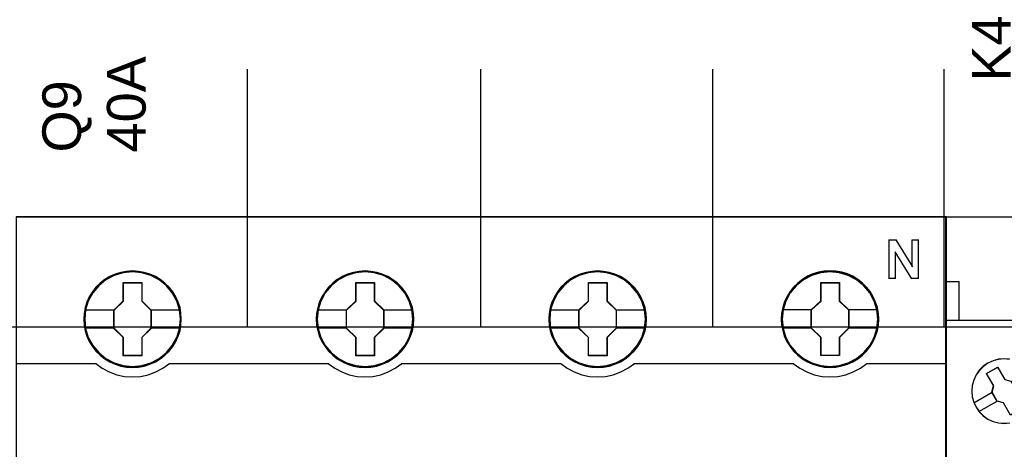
# Model space of a CAD drawing. Extents: x -558982 to 5119495, y -5290134 to 97908.
# Tile 59 of 256: x -473500 to -472737, y -24359 to -24026. Entities that reach past the tile are written whole.
import ezdxf

# ---------------------------------------------------------------- set-up
doc = ezdxf.new("R2010")
doc.units = 0
doc.header["$MEASUREMENT"] = 0
doc.layers.get('0').update_dxf_attribs({"color": 252})
doc.layers.add('45', color=8, linetype='Continuous')
doc.layers.add('50', color=7, linetype='Continuous')
doc.styles.get("Standard").update_dxf_attribs({"font": 'arial.ttf', "bigfont": 'BIGFONT.SHX'})

# ---------------------------------------------------------------- blocks, each defined once
blk = doc.blocks.new('*U1092')
at = {"layer": '50', "color": 7}
for points in [[(509.985212, -477.51456), (834.016113, -477.51456)], [(509.985212, -477.51456), (834.016113, -477.51456)], [(635.898846, -477.55693), (635.898846, -457.544965)], [(653.960359, -477.55693), (653.960359, -457.544965)], [(671.937038, -477.55693), (671.937038, -457.544965)], [(689.850092, -477.55693), (689.850092, -457.544965)]]:
    blk.add_lwpolyline(points, dxfattribs=at)
blk = doc.blocks.new('*U1096')
at = {"layer": '45', "color": 7}
for points in [[(690.038316, -468.998154), (617.961933, -468.998154), (617.961933, -551.066542), (690.038316, -551.066542), (690.038316, -468.998154)], [(630.761137, -476.925468), (630.738719, -476.477259), (630.665857, -476.023516), (630.51453, -475.597441), (630.335179, -475.182432), (630.099781, -474.795091), (629.819546, -474.446483), (629.488868, -474.125543), (629.124562, -473.848871), (628.754651, -473.605399), (628.323088, -473.422796), (627.891525, -473.295526), (627.437543, -473.212525), (626.983562, -473.184857), (626.52958, -473.212525), (626.086808, -473.295526), (625.638431, -473.422796), (625.223682, -473.605399), (624.836957, -473.848871), (624.478255, -474.125543), (624.141973, -474.446483), (623.878551, -474.795091), (623.637549, -475.182432), (623.435779, -475.597441), (623.31808, -476.023516), (623.228405, -476.477259), (623.200381, -476.925468), (623.228405, -477.373678), (623.31808, -477.81082), (623.435779, -478.242429), (623.637549, -478.651904), (623.878551, -479.044779), (624.141973, -479.404453), (624.478255, -479.719859), (624.836957, -479.996532), (625.223682, -480.228937), (625.638431, -480.411541), (626.086808, -480.549877), (626.52958, -480.638412), (626.983562, -480.660546), (627.437543, -480.638412), (627.891525, -480.549877), (628.323088, -480.411541), (628.754651, -480.228937), (629.124562, -479.996532), (629.488868, -479.719859), (629.819546, -479.404453), (630.099781, -479.044779), (630.335179, -478.651904), (630.51453, -478.242429), (630.665857, -477.81082), (630.738719, -477.373678), (630.761137, -476.925468)], [(630.761137, -476.925468), (630.738719, -476.477259), (630.665857, -476.023516), (630.51453, -475.597441), (630.335179, -475.182432), (630.099781, -474.795091), (629.819546, -474.446483), (629.488868, -474.125543), (629.124562, -473.848871), (628.754651, -473.605399), (628.323088, -473.422796), (627.891525, -473.295526), (627.437543, -473.212525), (626.983562, -473.184857), (626.52958, -473.212525), (626.086808, -473.295526), (625.638431, -473.422796), (625.223682, -473.605399), (624.836957, -473.848871), (624.478255, -474.125543), (624.141973, -474.446483), (623.878551, -474.795091), (623.637549, -475.182432), (623.435779, -475.597441), (623.31808, -476.023516), (623.228405, -476.477259), (623.200381, -476.925468), (623.228405, -477.373678), (623.31808, -477.81082), (623.435779, -478.242429), (623.637549, -478.651904), (623.878551, -479.044779), (624.141973, -479.404453), (624.478255, -479.719859), (624.836957, -479.996532), (625.223682, -480.228937), (625.638431, -480.411541), (626.086808, -480.549877), (626.52958, -480.638412), (626.983562, -480.660546), (627.437543, -480.638412), (627.891525, -480.549877), (628.323088, -480.411541), (628.754651, -480.228937), (629.124562, -479.996532), (629.488868, -479.719859), (629.819546, -479.404453), (630.099781, -479.044779), (630.335179, -478.651904), (630.51453, -478.242429), (630.665857, -477.81082), (630.738719, -477.373678), (630.761137, -476.925468)], [(648.777582, -476.925468), (648.74956, -476.477259), (648.682306, -476.023516), (648.52538, -475.597441), (648.346037, -475.182432), (648.110648, -474.789557), (647.830424, -474.446483), (647.499759, -474.125543), (647.135467, -473.848871), (646.765571, -473.605399), (646.334026, -473.422796), (645.908084, -473.295526), (645.448516, -473.212525), (644.994553, -473.184857), (644.540589, -473.212525), (644.097835, -473.295526), (643.649476, -473.422796), (643.240348, -473.605399), (642.848034, -473.848871), (642.489347, -474.125543), (642.158682, -474.446483), (641.895271, -474.789557), (641.648674, -475.182432), (641.452517, -475.597441), (641.329218, -476.023516), (641.239546, -476.477259), (641.211524, -476.925468), (641.239546, -477.373678), (641.329218, -477.81082), (641.452517, -478.236895), (641.648674, -478.651904), (641.895271, -479.044779), (642.158682, -479.404453), (642.489347, -479.719859), (642.848034, -479.996532), (643.240348, -480.228937), (643.649476, -480.411541), (644.097835, -480.549877), (644.540589, -480.638412), (644.994553, -480.660546), (645.448516, -480.638412), (645.908084, -480.549877), (646.334026, -480.411541), (646.765571, -480.228937), (647.135467, -479.996532), (647.499759, -479.719859), (647.830424, -479.404453), (648.110648, -479.044779), (648.346037, -478.651904), (648.52538, -478.236895), (648.682306, -477.81082), (648.74956, -477.373678), (648.777582, -476.925468)], [(648.777582, -476.925468), (648.74956, -476.477259), (648.682306, -476.023516), (648.52538, -475.597441), (648.346037, -475.182432), (648.110648, -474.789557), (647.830424, -474.446483), (647.499759, -474.125543), (647.135467, -473.848871), (646.765571, -473.605399), (646.334026, -473.422796), (645.908084, -473.295526), (645.448516, -473.212525), (644.994553, -473.184857), (644.540589, -473.212525), (644.097835, -473.295526), (643.649476, -473.422796), (643.240348, -473.605399), (642.848034, -473.848871), (642.489347, -474.125543), (642.158682, -474.446483), (641.895271, -474.789557), (641.648674, -475.182432), (641.452517, -475.597441), (641.329218, -476.023516), (641.239546, -476.477259), (641.211524, -476.925468), (641.239546, -477.373678), (641.329218, -477.81082), (641.452517, -478.236895), (641.648674, -478.651904), (641.895271, -479.044779), (642.158682, -479.404453), (642.489347, -479.719859), (642.848034, -479.996532), (643.240348, -480.228937), (643.649476, -480.411541), (644.097835, -480.549877), (644.540589, -480.638412), (644.994553, -480.660546), (645.448516, -480.638412), (645.908084, -480.549877), (646.334026, -480.411541), (646.765571, -480.228937), (647.135467, -479.996532), (647.499759, -479.719859), (647.830424, -479.404453), (648.110648, -479.044779), (648.346037, -478.651904), (648.52538, -478.236895), (648.682306, -477.81082), (648.74956, -477.373678), (648.777582, -476.925468)], [(648.756374, -476.925453), (648.728518, -476.479784), (648.661665, -476.028613), (648.505674, -475.604952), (648.327399, -475.192295), (648.093412, -474.801647), (647.814857, -474.460518), (647.486162, -474.141397), (647.12404, -473.866293), (646.756347, -473.624201), (646.327372, -473.442632), (645.903968, -473.316084), (645.447138, -473.233553), (644.995878, -473.206042), (644.544619, -473.233553), (644.104502, -473.316084), (643.658813, -473.442632), (643.252123, -473.624201), (642.862146, -473.866293), (642.505595, -474.141397), (642.1769, -474.460518), (641.915058, -474.801647), (641.669929, -475.192295), (641.474941, -475.604952), (641.352376, -476.028613), (641.263239, -476.479784), (641.235383, -476.925453), (641.263239, -477.371121), (641.352376, -477.805786), (641.474941, -478.229447), (641.669929, -478.642103), (641.915058, -479.032751), (642.1769, -479.390387), (642.505595, -479.704006), (642.862146, -479.97911), (643.252123, -480.210198), (643.658813, -480.391767), (644.104502, -480.529319), (644.544619, -480.617352), (644.995878, -480.639361), (645.447138, -480.617352), (645.903968, -480.529319), (646.327372, -480.391767), (646.756347, -480.210198), (647.12404, -479.97911), (647.486162, -479.704006), (647.814857, -479.390387), (648.093412, -479.032751), (648.327399, -478.642103), (648.505674, -478.229447), (648.661665, -477.805786), (648.728518, -477.371121), (648.756374, -476.925453)], [(666.788725, -476.925468), (666.766307, -476.477259), (666.693449, -476.023516), (666.536523, -475.597441), (666.357179, -475.182432), (666.121791, -474.789557), (665.841566, -474.446483), (665.516506, -474.125543), (665.152214, -473.848871), (664.776714, -473.605399), (664.350773, -473.422796), (663.919227, -473.295526), (663.465264, -473.212525), (663.0113, -473.184857), (662.557337, -473.212525), (662.114582, -473.295526), (661.666223, -473.422796), (661.251491, -473.605399), (660.864781, -473.848871), (660.506094, -474.125543), (660.169825, -474.446483), (659.906414, -474.789557), (659.659816, -475.182432), (659.463659, -475.597441), (659.345965, -476.023516), (659.256293, -476.477259), (659.222666, -476.925468), (659.256293, -477.373678), (659.345965, -477.81082), (659.463659, -478.236895), (659.659816, -478.651904), (659.906414, -479.044779), (660.169825, -479.404453), (660.506094, -479.719859), (660.864781, -479.996532), (661.251491, -480.228937), (661.666223, -480.411541), (662.114582, -480.549877), (662.557337, -480.638412), (663.0113, -480.660546), (663.465264, -480.638412), (663.919227, -480.549877), (664.350773, -480.411541), (664.776714, -480.228937), (665.152214, -479.996532), (665.516506, -479.719859), (665.841566, -479.404453), (666.121791, -479.044779), (666.357179, -478.651904), (666.536523, -478.236895), (666.693449, -477.81082), (666.766307, -477.373678), (666.788725, -476.925468)], [(666.788725, -476.925468), (666.766307, -476.477259), (666.693449, -476.023516), (666.536523, -475.597441), (666.357179, -475.182432), (666.121791, -474.789557), (665.841566, -474.446483), (665.516506, -474.125543), (665.152214, -473.848871), (664.776714, -473.605399), (664.350773, -473.422796), (663.919227, -473.295526), (663.465264, -473.212525), (663.0113, -473.184857), (662.557337, -473.212525), (662.114582, -473.295526), (661.666223, -473.422796), (661.251491, -473.605399), (660.864781, -473.848871), (660.506094, -474.125543), (660.169825, -474.446483), (659.906414, -474.789557), (659.659816, -475.182432), (659.463659, -475.597441), (659.345965, -476.023516), (659.256293, -476.477259), (659.222666, -476.925468), (659.256293, -477.373678), (659.345965, -477.81082), (659.463659, -478.236895), (659.659816, -478.651904), (659.906414, -479.044779), (660.169825, -479.404453), (660.506094, -479.719859), (660.864781, -479.996532), (661.251491, -480.228937), (661.666223, -480.411541), (662.114582, -480.549877), (662.557337, -480.638412), (663.0113, -480.660546), (663.465264, -480.638412), (663.919227, -480.549877), (664.350773, -480.411541), (664.776714, -480.228937), (665.152214, -479.996532), (665.516506, -479.719859), (665.841566, -479.404453), (666.121791, -479.044779), (666.357179, -478.651904), (666.536523, -478.236895), (666.693449, -477.81082), (666.766307, -477.373678), (666.788725, -476.925468)], [(666.764865, -476.925453), (666.742581, -476.479784), (666.670157, -476.028613), (666.514166, -475.604952), (666.33589, -475.192295), (666.101904, -474.801647), (665.823349, -474.460518), (665.500225, -474.141397), (665.138103, -473.866293), (664.764839, -473.624201), (664.341435, -473.442632), (663.91246, -473.316084), (663.461201, -473.233553), (663.009941, -473.206042), (662.558682, -473.233553), (662.118564, -473.316084), (661.672876, -473.442632), (661.260614, -473.624201), (660.876208, -473.866293), (660.519658, -474.141397), (660.185391, -474.460518), (659.923549, -474.801647), (659.678421, -475.192295), (659.483432, -475.604952), (659.366439, -476.028613), (659.277301, -476.479784), (659.243875, -476.925453), (659.277301, -477.371121), (659.366439, -477.805786), (659.483432, -478.229447), (659.678421, -478.642103), (659.923549, -479.032751), (660.185391, -479.390387), (660.519658, -479.704006), (660.876208, -479.97911), (661.260614, -480.210198), (661.672876, -480.391767), (662.118564, -480.529319), (662.558682, -480.617352), (663.009941, -480.639361), (663.461201, -480.617352), (663.91246, -480.529319), (664.341435, -480.391767), (664.764839, -480.210198), (665.138103, -479.97911), (665.500225, -479.704006), (665.823349, -479.390387), (666.101904, -479.032751), (666.33589, -478.642103), (666.514166, -478.229447), (666.670157, -477.805786), (666.742581, -477.371121), (666.764865, -476.925453)], [(684.799867, -476.918849), (684.771845, -476.470481), (684.704591, -476.016577), (684.547665, -475.590351), (684.368322, -475.175195), (684.132933, -474.782181), (683.852709, -474.438986), (683.522044, -474.117932), (683.157753, -473.841162), (682.787856, -473.597604), (682.356311, -473.414935), (681.93037, -473.287621), (681.470802, -473.20459), (681.016838, -473.176913), (680.562875, -473.20459), (680.12012, -473.287621), (679.671761, -473.414935), (679.262634, -473.597604), (678.870319, -473.841162), (678.511632, -474.117932), (678.180967, -474.438986), (677.917557, -474.782181), (677.670959, -475.175195), (677.474802, -475.590351), (677.351503, -476.016577), (677.261831, -476.470481), (677.233809, -476.918849), (677.261831, -477.367217), (677.351503, -477.804514), (677.474802, -478.230741), (677.670959, -478.645896), (677.917557, -479.03891), (678.180967, -479.398712), (678.511632, -479.71423), (678.870319, -479.991), (679.262634, -480.223488), (679.671761, -480.406156), (680.12012, -480.544541), (680.562875, -480.633108), (681.016838, -480.655249), (681.470802, -480.633108), (681.93037, -480.544541), (682.356311, -480.406156), (682.787856, -480.223488), (683.157753, -479.991), (683.522044, -479.71423), (683.852709, -479.398712), (684.132933, -479.03891), (684.368322, -478.645896), (684.547665, -478.230741), (684.704591, -477.804514), (684.771845, -477.367217), (684.799867, -476.918849)], [(684.799867, -476.918849), (684.771845, -476.470481), (684.704591, -476.016577), (684.547665, -475.590351), (684.368322, -475.175195), (684.132933, -474.782181), (683.852709, -474.438986), (683.522044, -474.117932), (683.157753, -473.841162), (682.787856, -473.597604), (682.356311, -473.414935), (681.93037, -473.287621), (681.470802, -473.20459), (681.016838, -473.176913), (680.562875, -473.20459), (680.12012, -473.287621), (679.671761, -473.414935), (679.262634, -473.597604), (678.870319, -473.841162), (678.511632, -474.117932), (678.180967, -474.438986), (677.917557, -474.782181), (677.670959, -475.175195), (677.474802, -475.590351), (677.351503, -476.016577), (677.261831, -476.470481), (677.233809, -476.918849), (677.261831, -477.367217), (677.351503, -477.804514), (677.474802, -478.230741), (677.670959, -478.645896), (677.917557, -479.03891), (678.180967, -479.398712), (678.511632, -479.71423), (678.870319, -479.991), (679.262634, -480.223488), (679.671761, -480.406156), (680.12012, -480.544541), (680.562875, -480.633108), (681.016838, -480.655249), (681.470802, -480.633108), (681.93037, -480.544541), (682.356311, -480.406156), (682.787856, -480.223488), (683.157753, -479.991), (683.522044, -479.71423), (683.852709, -479.398712), (684.132933, -479.03891), (684.368322, -478.645896), (684.547665, -478.230741), (684.704591, -477.804514), (684.771845, -477.367217), (684.799867, -476.918849)], [(684.776008, -476.920156), (684.748153, -476.474487), (684.681299, -476.023316), (684.525308, -475.599656), (684.347033, -475.186999), (684.113047, -474.796351), (683.834491, -474.455222), (683.505796, -474.136101), (683.143675, -473.860996), (682.775982, -473.618905), (682.347007, -473.437336), (681.923603, -473.310788), (681.466772, -473.228257), (681.015513, -473.200746), (680.564253, -473.228257), (680.124136, -473.310788), (679.678448, -473.437336), (679.271757, -473.618905), (678.88178, -473.860996), (678.525229, -474.136101), (678.196534, -474.455222), (677.934692, -474.796351), (677.689563, -475.186999), (677.494575, -475.599656), (677.37201, -476.023316), (677.282873, -476.474487), (677.255017, -476.920156), (677.282873, -477.365825), (677.37201, -477.80049), (677.494575, -478.224151), (677.689563, -478.636807), (677.934692, -479.027455), (678.196534, -479.385091), (678.525229, -479.69871), (678.88178, -479.973814), (679.271757, -480.204902), (679.678448, -480.38647), (680.124136, -480.524023), (680.564253, -480.612056), (681.015513, -480.634064), (681.466772, -480.612056), (681.923603, -480.524023), (682.347007, -480.38647), (682.775982, -480.204902), (683.143675, -479.973814), (683.505796, -479.69871), (683.834491, -479.385091), (684.113047, -479.027455), (684.347033, -478.636807), (684.525308, -478.224151), (684.681299, -477.80049), (684.748153, -477.365825), (684.776008, -476.920156)], [(626.271659, -474.085224), (627.714791, -474.085224), (627.714791, -475.504749), (628.433527, -476.208967), (628.433527, -477.628492), (627.714791, -478.3438), (627.714791, -479.752235), (626.271659, -479.752235), (626.271659, -478.3438), (625.535944, -477.628492), (625.535944, -476.208967), (626.271659, -475.504749), (626.271659, -474.085224)], [(626.271659, -474.085224), (627.714791, -474.085224), (627.714791, -474.085224), (627.714791, -475.504749), (627.714791, -475.504749), (628.433527, -476.208967), (628.433527, -476.208967), (628.433527, -477.628492), (628.433527, -477.628492), (627.714791, -478.3438), (627.714791, -478.3438), (627.714791, -479.752235), (627.714791, -479.752235), (626.271659, -479.752235), (626.271659, -479.752235), (626.271659, -478.3438), (626.271659, -478.3438), (625.535944, -477.628492), (625.535944, -477.628492), (625.535944, -476.208967), (625.535944, -476.208967), (626.271659, -475.504749), (626.271659, -475.504749), (626.271659, -474.085224), (626.271659, -474.085224)], [(626.282097, -474.106409), (627.704104, -474.106409), (627.704104, -475.515321), (628.412319, -476.214273), (628.412319, -477.623185), (627.704104, -478.333145), (627.704104, -479.73105), (626.282097, -479.73105), (626.282097, -478.333145), (625.557153, -477.623185), (625.557153, -476.214273), (626.282097, -475.515321), (626.282097, -474.106409)], [(644.288461, -474.085224), (645.725934, -474.085224), (645.725934, -475.504811), (646.44467, -476.203515), (646.44467, -477.628648), (645.725934, -478.343987), (645.725934, -479.746939), (644.288461, -479.746939), (644.288461, -478.343987), (643.547087, -477.628648), (643.547087, -476.203515), (644.288461, -475.504811), (644.288461, -474.085224)], [(644.288461, -474.085224), (645.725934, -474.085224), (645.725934, -474.085224), (645.725934, -475.504811), (645.725934, -475.504811), (646.44467, -476.203515), (646.44467, -476.203515), (646.44467, -477.628648), (646.44467, -477.628648), (645.725934, -478.343987), (645.725934, -478.343987), (645.725934, -479.746939), (645.725934, -479.746939), (644.288461, -479.746939), (644.288461, -479.746939), (644.288461, -478.343987), (644.288461, -478.343987), (643.547087, -477.628648), (643.547087, -477.628648), (643.547087, -476.203515), (643.547087, -476.203515), (644.288461, -475.504811), (644.288461, -475.504811), (644.288461, -474.085224), (644.288461, -474.085224)], [(644.298138, -474.106409), (645.713253, -474.106409), (645.713253, -475.515373), (646.420811, -476.208847), (646.420811, -477.623315), (645.713253, -478.333301), (645.713253, -479.725754), (644.298138, -479.725754), (644.298138, -478.333301), (643.568295, -477.623315), (643.568295, -476.208847), (644.298138, -475.515373), (644.298138, -474.106409)], [(662.299246, -474.085224), (663.742378, -474.085224), (663.742378, -475.504811), (664.461115, -476.203515), (664.461115, -477.628648), (663.742378, -478.343987), (663.742378, -479.746939), (662.299246, -479.746939), (662.299246, -478.343987), (661.563532, -477.628648), (661.563532, -476.203515), (662.299246, -475.504811), (662.299246, -474.085224)], [(662.299246, -474.085224), (663.742378, -474.085224), (663.742378, -474.085224), (663.742378, -475.504811), (663.742378, -475.504811), (664.461115, -476.203515), (664.461115, -476.203515), (664.461115, -477.628648), (664.461115, -477.628648), (663.742378, -478.343987), (663.742378, -478.343987), (663.742378, -479.746939), (663.742378, -479.746939), (662.299246, -479.746939), (662.299246, -479.746939), (662.299246, -478.343987), (662.299246, -478.343987), (661.563532, -477.628648), (661.563532, -477.628648), (661.563532, -476.203515), (661.563532, -476.203515), (662.299246, -475.504811), (662.299246, -475.504811), (662.299246, -474.085224), (662.299246, -474.085224)], [(662.309011, -474.106409), (663.729698, -474.106409), (663.729698, -475.515373), (664.437255, -476.208847), (664.437255, -477.623315), (663.729698, -478.333301), (663.729698, -479.725754), (662.309011, -479.725754), (662.309011, -478.333301), (661.58474, -477.623315), (661.58474, -476.208847), (662.309011, -475.515373), (662.309011, -474.106409)], [(680.308095, -474.079927), (681.745568, -474.079927), (681.745568, -475.499515), (682.464304, -476.198218), (682.464304, -477.623351), (681.745568, -478.33869), (681.745568, -479.741642), (680.308095, -479.741642), (680.308095, -478.33869), (679.566721, -477.623351), (679.566721, -476.198218), (680.308095, -475.499515), (680.308095, -474.079927)], [(680.308095, -474.079927), (681.745568, -474.079927), (681.745568, -474.079927), (681.745568, -475.499515), (681.745568, -475.499515), (682.464304, -476.198218), (682.464304, -476.198218), (682.464304, -477.623351), (682.464304, -477.623351), (681.745568, -478.33869), (681.745568, -478.33869), (681.745568, -479.741642), (681.745568, -479.741642), (680.308095, -479.741642), (680.308095, -479.741642), (680.308095, -478.33869), (680.308095, -478.33869), (679.566721, -477.623351), (679.566721, -477.623351), (679.566721, -476.198218), (679.566721, -476.198218), (680.308095, -475.499515), (680.308095, -475.499515), (680.308095, -474.079927), (680.308095, -474.079927)], [(680.320423, -474.101112), (681.735538, -474.101112), (681.735538, -475.510076), (682.443096, -476.203551), (682.443096, -477.618019), (681.735538, -478.328005), (681.735538, -479.720457), (680.320423, -479.720457), (680.320423, -478.328005), (679.590581, -477.618019), (679.590581, -476.203551), (680.320423, -475.510076), (680.320423, -474.101112)]]:
    blk.add_lwpolyline(points, close=True, dxfattribs=at)
at = {"layer": '45', "color": 139}
for points in [[(690.038316, -468.998154), (617.961933, -468.998154), (617.961933, -551.066542), (690.038316, -551.066542), (690.038316, -468.998154)], [(630.694862, -476.920053), (630.622001, -476.200596), (630.414629, -475.519879), (630.067141, -474.883437), (629.60756, -474.330008), (629.047095, -473.876197), (628.40256, -473.538605), (627.707584, -473.322768), (626.984585, -473.256357), (626.261585, -473.322768), (625.572213, -473.538605), (624.927679, -473.876197), (624.361609, -474.330008), (623.902028, -474.883437), (623.560145, -475.519879), (623.347168, -476.200596), (623.279912, -476.920053), (623.347168, -477.633976), (623.560145, -478.325762), (623.902028, -478.951136), (624.361609, -479.510099), (624.927679, -479.96391), (625.572213, -480.301501), (626.261585, -480.511804), (626.984585, -480.58375), (627.707584, -480.511804), (628.40256, -480.301501), (629.047095, -479.96391), (629.60756, -479.510099), (630.067141, -478.951136), (630.414629, -478.325762), (630.622001, -477.633976), (630.694862, -476.920053)], [(648.706004, -476.92535), (648.633147, -476.205893), (648.425783, -475.519641), (648.083914, -474.888733), (647.618747, -474.32977), (647.058305, -473.875959), (646.419401, -473.538367), (645.718849, -473.328065), (644.995878, -473.261653), (644.272908, -473.328065), (643.57796, -473.538367), (642.939057, -473.875959), (642.378615, -474.32977), (641.913448, -474.888733), (641.565974, -475.519641), (641.35861, -476.205893), (641.285753, -476.92535), (641.35861, -477.639272), (641.565974, -478.325524), (641.913448, -478.956432), (642.378615, -479.509861), (642.939057, -479.963672), (643.57796, -480.301263), (644.272908, -480.5171), (644.995878, -480.589046), (645.718849, -480.5171), (646.419401, -480.301263), (647.058305, -479.963672), (647.618747, -479.509861), (648.083914, -478.956432), (648.425783, -478.325524), (648.633147, -477.639272), (648.706004, -476.92535)], [(648.706004, -476.920053), (648.627539, -476.200596), (648.420167, -475.519879), (648.078284, -474.883437), (647.618702, -474.330008), (647.058238, -473.876197), (646.413703, -473.538605), (645.713122, -473.322768), (644.995727, -473.256357), (644.272728, -473.322768), (643.577751, -473.538605), (642.938821, -473.876197), (642.372752, -474.330008), (641.913171, -474.883437), (641.571287, -475.519879), (641.358311, -476.200596), (641.291055, -476.920053), (641.358311, -477.633976), (641.571287, -478.325762), (641.913171, -478.951136), (642.372752, -479.510099), (642.938821, -479.96391), (643.577751, -480.301501), (644.272728, -480.511804), (644.995727, -480.58375), (645.713122, -480.511804), (646.413703, -480.301501), (647.058238, -479.96391), (647.618702, -479.510099), (648.078284, -478.951136), (648.420167, -478.325762), (648.627539, -477.633976), (648.706004, -476.920053)], [(666.714496, -476.92535), (666.641638, -476.205893), (666.434275, -475.519641), (666.086801, -474.888733), (665.621634, -474.32977), (665.066796, -473.875959), (664.422288, -473.538367), (663.72734, -473.328065), (663.00437, -473.261653), (662.2814, -473.328065), (661.580848, -473.538367), (660.947548, -473.875959), (660.381502, -474.32977), (659.916335, -474.888733), (659.574465, -475.519641), (659.367102, -476.205893), (659.294244, -476.92535), (659.367102, -477.639272), (659.574465, -478.325524), (659.916335, -478.956432), (660.381502, -479.509861), (660.947548, -479.963672), (661.580848, -480.301263), (662.2814, -480.5171), (663.00437, -480.589046), (663.72734, -480.5171), (664.422288, -480.301263), (665.066796, -479.963672), (665.621634, -479.509861), (666.086801, -478.956432), (666.434275, -478.325524), (666.641638, -477.639272), (666.714496, -476.92535)], [(666.709194, -476.920053), (666.636356, -476.200596), (666.42905, -475.519879), (666.087275, -474.883437), (665.627839, -474.330008), (665.061949, -473.876197), (664.423222, -473.538605), (663.722863, -473.322768), (663.000093, -473.256357), (662.277322, -473.322768), (661.588169, -473.538605), (660.943839, -473.876197), (660.383552, -474.330008), (659.924116, -474.883437), (659.582341, -475.519879), (659.369432, -476.200596), (659.302197, -476.920053), (659.369432, -477.633976), (659.582341, -478.325762), (659.924116, -478.951136), (660.383552, -479.510099), (660.943839, -479.96391), (661.588169, -480.301501), (662.277322, -480.511804), (663.000093, -480.58375), (663.722863, -480.511804), (664.423222, -480.301501), (665.061949, -479.96391), (665.627839, -479.510099), (666.087275, -478.951136), (666.42905, -478.325762), (666.636356, -477.633976), (666.709194, -476.920053)], [(684.720336, -476.920053), (684.647476, -476.200596), (684.440104, -475.519879), (684.09822, -474.883437), (683.638639, -474.330008), (683.07257, -473.876197), (682.428035, -473.538605), (681.733059, -473.322768), (681.010059, -473.256357), (680.28706, -473.322768), (679.597688, -473.538605), (678.953154, -473.876197), (678.392689, -474.330008), (677.933108, -474.883437), (677.585619, -475.519879), (677.372643, -476.200596), (677.305387, -476.920053), (677.372643, -477.633976), (677.585619, -478.325762), (677.933108, -478.951136), (678.392689, -479.510099), (678.953154, -479.96391), (679.597688, -480.301501), (680.28706, -480.511804), (681.010059, -480.58375), (681.733059, -480.511804), (682.428035, -480.301501), (683.07257, -479.96391), (683.638639, -479.510099), (684.09822, -478.951136), (684.440104, -478.325762), (684.647476, -477.633976), (684.720336, -476.920053)], [(684.720336, -476.92535), (684.647476, -476.205893), (684.440104, -475.519641), (684.09822, -474.888733), (683.633035, -474.32977), (683.078174, -473.875959), (682.43364, -473.538367), (681.733059, -473.328065), (681.015664, -473.261653), (680.292664, -473.328065), (679.592083, -473.538367), (678.958758, -473.875959), (678.392689, -474.32977), (677.927503, -474.888733), (677.585619, -475.519641), (677.378247, -476.205893), (677.305387, -476.92535), (677.378247, -477.639272), (677.585619, -478.325524), (677.927503, -478.956432), (678.392689, -479.509861), (678.958758, -479.963672), (679.592083, -480.301263), (680.292664, -480.5171), (681.015664, -480.589046), (681.733059, -480.5171), (682.43364, -480.301263), (683.078174, -479.963672), (683.633035, -479.509861), (684.09822, -478.956432), (684.440104, -478.325524), (684.647476, -477.639272), (684.720336, -476.92535)]]:
    blk.add_lwpolyline(points, close=True, dxfattribs=at)
at = {"layer": '45', "color": 59}
for points in [[(690.017107, -469.019339), (617.983141, -469.019339), (617.983141, -551.042708), (690.017107, -551.042708), (690.017107, -469.019339)], [(630.739929, -476.925453), (630.717644, -476.479784), (630.645217, -476.028613), (630.494792, -475.604952), (630.31651, -475.192295), (630.082515, -474.807149), (629.80395, -474.460518), (629.475243, -474.141397), (629.113108, -473.866293), (628.745402, -473.624201), (628.316412, -473.442632), (627.887422, -473.316084), (627.436146, -473.233553), (626.98487, -473.206042), (626.533595, -473.233553), (626.093462, -473.316084), (625.647758, -473.442632), (625.235481, -473.624201), (624.851061, -473.866293), (624.494498, -474.141397), (624.160219, -474.460518), (623.898368, -474.807149), (623.658802, -475.192295), (623.458235, -475.604952), (623.341238, -476.028613), (623.252097, -476.479784), (623.22424, -476.925453), (623.252097, -477.371121), (623.341238, -477.805786), (623.458235, -478.234949), (623.658802, -478.642103), (623.898368, -479.032751), (624.160219, -479.390387), (624.494498, -479.704006), (624.851061, -479.97911), (625.235481, -480.210198), (625.647758, -480.391767), (626.093462, -480.529319), (626.533595, -480.617352), (626.98487, -480.639361), (627.436146, -480.617352), (627.887422, -480.529319), (628.316412, -480.391767), (628.745402, -480.210198), (629.113108, -479.97911), (629.475243, -479.704006), (629.80395, -479.390387), (630.082515, -479.032751), (630.31651, -478.642103), (630.494792, -478.234949), (630.645217, -477.805786), (630.717644, -477.371121), (630.739929, -476.925453)]]:
    blk.add_lwpolyline(points, close=True, dxfattribs=at)
at = {"layer": '45', "color": 139}
for points in [[(685.560715, -470.78035), (686.157198, -470.78035)], [(685.560715, -470.78035), (685.560715, -473.796577)], [(686.112131, -470.78035), (687.405836, -472.867081)], [(687.358118, -470.78035), (687.90158, -470.78035)], [(687.358118, -470.78035), (687.358118, -472.867081)], [(687.853862, -470.78035), (687.853862, -473.796577)], [(686.056459, -471.704549), (686.056459, -473.796577)], [(687.339561, -473.796577), (686.056459, -471.704549)], [(685.560715, -473.74891), (686.101526, -473.74891)], [(687.291842, -473.74891), (687.90158, -473.74891)], [(617.961933, -480.361306), (624.183916, -480.361306)], [(624.136197, -480.361306), (624.635976, -480.717951), (625.186295, -481.005568), (625.764691, -481.224157), (626.371165, -481.350709), (626.977638, -481.396728), (627.600958, -481.350709), (628.207432, -481.224157), (628.785828, -481.005568), (629.330531, -480.717951), (629.835926, -480.361306)], [(629.790858, -480.361306), (642.189756, -480.361306)], [(642.142038, -480.361306), (642.647404, -480.717951), (643.192078, -481.005568), (643.770442, -481.224157), (644.382497, -481.350709), (644.988938, -481.396728), (645.612224, -481.350709), (646.218664, -481.224157), (646.797028, -481.005568), (647.341701, -480.717951), (647.847068, -480.361306)], [(647.802001, -480.361306), (660.200899, -480.361306)], [(660.15318, -480.361306), (660.658547, -480.717951), (661.20322, -481.005568), (661.781585, -481.224157), (662.388025, -481.350709), (663.00008, -481.396728), (663.617751, -481.350709), (664.218576, -481.224157), (664.808171, -481.005568), (665.352844, -480.717951), (665.858211, -480.361306)], [(665.810492, -480.361306), (678.20939, -480.361306)], [(678.164323, -480.361306), (678.669718, -480.717951), (679.214421, -481.005568), (679.792817, -481.224157), (680.39929, -481.350709), (681.011379, -481.396728), (681.629084, -481.350709), (682.229942, -481.224157), (682.813954, -481.005568), (683.364272, -480.717951), (683.864052, -480.361306)], [(683.816333, -480.361306), (690.038316, -480.361306)]]:
    blk.add_lwpolyline(points, dxfattribs=at)
at = {"layer": '45', "color": 7}
for points in [[(623.27461, -476.19314), (625.581012, -476.19314)], [(628.385809, -476.19314), (630.694862, -476.19314)], [(641.285753, -476.187844), (643.592155, -476.187844)], [(646.396951, -476.187844), (648.706004, -476.187844)], [(659.294244, -476.187844), (661.608599, -476.187844)], [(664.413396, -476.187844), (666.714496, -476.187844)], [(677.305387, -476.179899), (679.61444, -476.179899)], [(682.419237, -476.179899), (684.725638, -476.179899)], [(623.27461, -477.5993), (625.581012, -477.5993)], [(628.385809, -477.5993), (630.694862, -477.5993)], [(641.285753, -477.5993), (643.592155, -477.5993)], [(646.396951, -477.5993), (648.706004, -477.5993)], [(659.294244, -477.5993), (661.608599, -477.5993)], [(664.413396, -477.5993), (666.714496, -477.5993)], [(677.305387, -477.594004), (679.61444, -477.594004)], [(682.419237, -477.594004), (684.725638, -477.594004)]]:
    blk.add_lwpolyline(points, dxfattribs=at)
blk = doc.blocks.new('*U1097')
at = {"layer": '45', "color": 7}
for points in [[(707.99749, -468.984913), (726.002278, -468.984913), (726.002278, -468.984913), (726.002278, -552.014574), (726.002278, -552.014574), (707.99749, -552.014574), (707.99749, -552.014574), (689.99855, -552.014574), (689.99855, -552.014574), (689.99855, -468.984913), (689.99855, -468.984913), (707.99749, -468.984913), (707.99749, -468.984913)], [(693.14268, -481.13376), (694.002712, -480.636712), (694.558516, -481.589874), (695.032412, -481.72437), (695.436101, -482.414389), (695.313239, -482.893893), (695.857341, -483.847055), (694.991458, -484.344103), (694.447355, -483.396789), (693.961759, -483.268141), (693.56392, -482.578122), (693.692633, -482.09277), (693.14268, -481.13376)]]:
    blk.add_lwpolyline(points, close=True, dxfattribs=at)
at = {"layer": '45', "color": 59}
blk.add_lwpolyline([(707.996166, -468.99021), (725.994325, -468.99021), (725.994325, -552.009278), (707.996166, -552.009278), (690.003852, -552.009278), (690.003852, -468.99021), (707.996166, -468.99021)], close=True, dxfattribs=at)
at = {"layer": '45', "color": 7}
for points in [[(689.99855, -473.987243), (691.005944, -473.987243)], [(690.992689, -473.987243), (690.992689, -477.006118)], [(689.99855, -476.990229), (708.004391, -476.990229)], [(694.929308, -480.025712), (694.501336, -479.990567), (694.061639, -480.025712), (693.645392, -480.137005), (693.246733, -480.324446), (692.889112, -480.570463), (692.578393, -480.880912), (692.332162, -481.238221), (692.144558, -481.636533), (692.033168, -482.064132), (691.99213, -482.491732), (692.033168, -482.931046), (692.144558, -483.346931), (692.3263, -483.745243), (692.578393, -484.102552), (692.889112, -484.418859), (693.246733, -484.664875), (693.645392, -484.846458), (694.061639, -484.957751), (694.501336, -484.992896), (694.935171, -484.957751)], [(694.926852, -480.030934), (694.50001, -479.995863), (694.061474, -480.030934), (693.646327, -480.141992), (693.248721, -480.329036), (692.892045, -480.574531), (692.582146, -480.884322), (692.336566, -481.240875), (692.149458, -481.638344), (692.038362, -482.065038), (691.997432, -482.491732), (692.038362, -482.930116), (692.149458, -483.34512), (692.330719, -483.742589), (692.582146, -484.099141), (692.892045, -484.414778), (693.248721, -484.660273), (693.646327, -484.841472), (694.061474, -484.952529), (694.50001, -484.9876), (694.932699, -484.952529)], [(694.993377, -484.349399), (694.44715, -483.399378), (694.44715, -483.399378), (693.959656, -483.270363), (693.959656, -483.270363), (693.560264, -482.578373), (693.560264, -482.578373), (693.689479, -482.091634), (693.689479, -482.091634), (693.137378, -481.129884), (693.137378, -481.129884), (693.137378, -481.129884), (694.00077, -480.631416), (694.00077, -480.631416), (694.558745, -481.587301)], [(692.156494, -483.390774), (693.572148, -482.5725)], [(692.554149, -484.081938), (693.969803, -483.261015)]]:
    blk.add_lwpolyline(points, dxfattribs=at)

msp = doc.modelspace()

# ---------------------------------------------------------------- block references
at = {"xscale": 10, "yscale": 10, "zscale": 10}
msp.add_blockref('*U1092', (-479682.25, -19489.05), dxfattribs=at)
ref = msp.add_blockref('*U1097', (-479682.25, -19489.05), dxfattribs=dict(xscale=10, yscale=10, zscale=10))
ref.add_attrib('Oznaczenie', 'K4', (-472732.25, -24074.05), dxfattribs={"height": 30, "rotation": 90, "flags": 2})
ref = msp.add_blockref('*U1096', (-479682.25, -19489.05), dxfattribs=dict(xscale=10, yscale=10, zscale=10))
ref.add_attrib('Oznaczenie', 'Q9', (-473452.25, -24129.05), dxfattribs={"height": 30, "rotation": 90, "flags": 2})
ref.add_attrib('Pr¹d znamionowy', '40A', (-473402.25, -24129.05), dxfattribs={"height": 30, "rotation": 90, "flags": 2})

doc.saveas('drawing.dxf')
